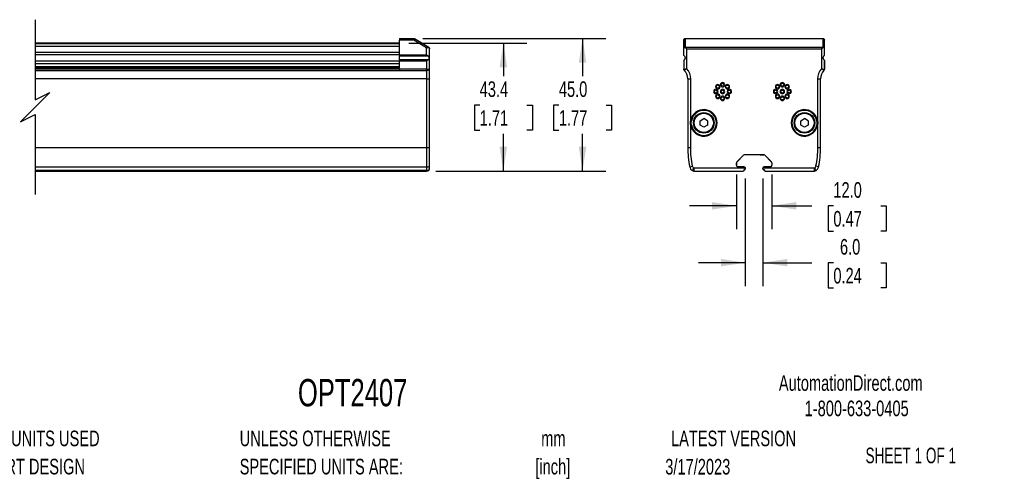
# Model space of a CAD drawing. Header units: millimetres. Extents: x 6 to 1356, y 6 to 1026.
# Tile 4 of 5: x 689 to 1356, y 34 to 345. Entities that reach past the tile are written whole.
import ezdxf

# ---------------------------------------------------------------- set-up
doc = ezdxf.new("R2010")
doc.units = ezdxf.units.MM
doc.header["$LTSCALE"] = 5
doc.layers.add('DIMENSIONS', color=140, linetype='Continuous', lineweight=25)
doc.layers.add('TEXT', color=140, linetype='Continuous', lineweight=25)
doc.styles.add('SLDTEXTSTYLE0', font='TXT', dxfattribs={"width": 0.7})
doc.styles.add('SLDTEXTSTYLE1', font='TXT', dxfattribs={"width": 0.65})
doc.dimstyles.new('SLDDIMSTYLE0', dxfattribs={"dimtxt": 10.790039, "dimasz": 16.51, "dimexe": 0, "dimexo": 0.0625, "dimgap": 2.69751, "dimtad": 0, "dimtih": 1, "dimtoh": 1, "dimlfac": 0.5, "dimrnd": 1e-09, "dimzin": 12, "dimdsep": 46, "dimtxsty": 'SLDTEXTSTYLE0', "dimsah": 1, "dimcen": 0.09, "dimadec": 0, "dimazin": 3, "dimtfac": 1, "dimtofl": 0, "dimtmove": 0, "dimatfit": 3, "dimfxl": 0, "dimfrac": 2, "dimtolj": 1, "dimtzin": 12, "dimarcsym": 0})
doc.dimstyles.new('SLDDIMSTYLE2', dxfattribs={"dimtxt": 10.790039, "dimasz": 16.51, "dimexe": 0, "dimexo": 0.0625, "dimgap": 2.69751, "dimtad": 0, "dimtih": 1, "dimtoh": 1, "dimlfac": 0.5, "dimrnd": 1e-09, "dimzin": 4, "dimdsep": 46, "dimtxsty": 'SLDTEXTSTYLE0', "dimsah": 1, "dimcen": 0.09, "dimadec": 0, "dimazin": 1, "dimtfac": 1, "dimtofl": 0, "dimtmove": 0, "dimatfit": 3, "dimfxl": 0, "dimfrac": 2, "dimtolj": 1, "dimtzin": 12, "dimarcsym": 0})
doc.dimstyles.new('SLDDIMSTYLE3', dxfattribs={"dimtxt": 10.790039, "dimasz": 16.51, "dimexe": 0, "dimexo": 0.0625, "dimgap": 2.69751, "dimtad": 0, "dimtih": 1, "dimtoh": 1, "dimlfac": 0.5, "dimrnd": 1e-09, "dimzin": 4, "dimdsep": 46, "dimtxsty": 'SLDTEXTSTYLE0', "dimsah": 1, "dimcen": 0.09, "dimadec": 0, "dimazin": 1, "dimtfac": 1, "dimtmove": 0, "dimatfit": 0, "dimfxl": 0, "dimfrac": 2, "dimtolj": 1, "dimtzin": 12, "dimarcsym": 0})

# ---------------------------------------------------------------- blocks, each defined once
blk = doc.blocks.new('SW_NOTE_0_1')
at = {"layer": 'TEXT', "color": 0, "char_height": 10.583, "attachment_point": 2, "style": 'SLDTEXTSTYLE0'}
for s, insert in [('mm', (14.22, 13.64)), ('[inch]', (13.8, -5.47))]:
    blk.add_mtext(s, dxfattribs=dict(at, insert=insert))
blk = doc.blocks.new('SW_NOTE_0_2')
at = {"layer": 'TEXT', "color": 0, "char_height": 10.5833, "attachment_point": 1, "style": 'SLDTEXTSTYLE0'}
for s, insert in [('UNLESS OTHERWISE', (0, 13.64)), ('SPECIFIED UNITS ARE:', (0, -5.47))]:
    blk.add_mtext(s, dxfattribs=dict(at, insert=insert))
blk = doc.blocks.new('SW_NOTE_0_6')
at = {"layer": 'TEXT', "color": 0, "char_height": 10.5833, "attachment_point": 1, "style": 'SLDTEXTSTYLE0'}
for s, insert in [('METRIC UNITS USED', (0, 13.64)), ('FOR PART DESIGN', (0, -5.47))]:
    blk.add_mtext(s, dxfattribs=dict(at, insert=insert))
blk = doc.blocks.new('_D_7')
at = {"layer": 'DIMENSIONS'}
for p, q in [((952.78, 329.57), (1032.62, 329.57)), ((1016.74, 329.57), (1016.74, 307.14)), ((1000.71, 287.58), (997.09, 287.58)), ((997.09, 287.58), (997.09, 270.43)), ((1032.77, 287.58), (1036.4, 287.58)), ((1036.4, 287.58), (1036.4, 270.43)), ((997.09, 270.43), (1000.71, 270.43)), ((1016.74, 242.77), (1016.74, 268.02)), ((1036.4, 270.43), (1032.77, 270.43)), ((971.08, 242.77), (1032.62, 242.77))]:
    blk.add_line(p, q, dxfattribs=at)
for points in [[(1016.74, 329.57), (1014.2, 313.06), (1019.28, 313.06)], [(1016.74, 242.77), (1019.28, 259.28), (1014.2, 259.28)]]:
    blk.add_solid(points, dxfattribs=at)
at = {"layer": 'DIMENSIONS', "char_height": 10.583, "attachment_point": 1, "style": 'SLDTEXTSTYLE0'}
for s, insert in [('43.4', (1000.71, 303.64)), ('1.71', (1000.71, 284.07))]:
    blk.add_mtext(s, dxfattribs=dict(at, insert=insert))
blk = doc.blocks.new('_D_8')
at = {"layer": 'DIMENSIONS'}
for p, q in [((962.09, 332.77), (1086.29, 332.77)), ((1070.42, 332.77), (1070.42, 307.14)), ((1054.38, 287.58), (1050.76, 287.58)), ((1050.76, 287.58), (1050.76, 270.43)), ((1086.45, 287.58), (1090.07, 287.58)), ((1090.07, 287.58), (1090.07, 270.43)), ((1050.76, 270.43), (1054.38, 270.43)), ((1070.42, 242.77), (1070.42, 268.02)), ((1090.07, 270.43), (1086.45, 270.43)), ((971.08, 242.77), (1086.29, 242.77))]:
    blk.add_line(p, q, dxfattribs=at)
for points in [[(1070.42, 332.77), (1067.88, 316.26), (1072.96, 316.26)], [(1070.42, 242.77), (1072.96, 259.28), (1067.88, 259.28)]]:
    blk.add_solid(points, dxfattribs=at)
at = {"layer": 'DIMENSIONS', "char_height": 10.583, "attachment_point": 1, "style": 'SLDTEXTSTYLE0'}
for s, insert in [('45.0', (1054.38, 303.64)), ('1.77', (1054.38, 284.07))]:
    blk.add_mtext(s, dxfattribs=dict(at, insert=insert))
blk = doc.blocks.new('_D_9')
at = {"layer": 'DIMENSIONS'}
for p, q in [((1180.71, 237.82), (1180.71, 164.8)), ((1192.71, 237.82), (1192.71, 164.8)), ((1180.71, 180.68), (1148.96, 180.68)), ((1192.71, 180.68), (1225.79, 180.68)), ((1240.41, 180.68), (1236.79, 180.68)), ((1236.79, 180.68), (1236.79, 163.53)), ((1272.47, 180.68), (1276.1, 180.68)), ((1276.1, 180.68), (1276.1, 163.53)), ((1236.79, 163.53), (1240.41, 163.53)), ((1276.1, 163.53), (1272.47, 163.53))]:
    blk.add_line(p, q, dxfattribs=at)
for points in [[(1180.71, 180.68), (1164.2, 183.22), (1164.2, 178.14)], [(1192.71, 180.68), (1209.22, 178.14), (1209.22, 183.22)]]:
    blk.add_solid(points, dxfattribs=at)
at = {"layer": 'DIMENSIONS', "char_height": 10.583, "attachment_point": 1, "style": 'SLDTEXTSTYLE0'}
for s, insert in [('6.0', (1244.9, 196.73)), ('0.24', (1240.41, 177.17))]:
    blk.add_mtext(s, dxfattribs=dict(at, insert=insert))
blk = doc.blocks.new('_D_10')
at = {"layer": 'DIMENSIONS'}
for p, q in [((1174.69, 240.4), (1174.69, 203.36)), ((1198.73, 240.4), (1198.73, 203.36)), ((1174.69, 219.24), (1142.94, 219.24)), ((1198.73, 219.24), (1225.79, 219.24)), ((1240.41, 219.24), (1236.79, 219.24)), ((1236.79, 219.24), (1236.79, 202.09)), ((1272.47, 219.24), (1276.1, 219.24)), ((1276.1, 219.24), (1276.1, 202.09)), ((1236.79, 202.09), (1240.41, 202.09)), ((1276.1, 202.09), (1272.47, 202.09))]:
    blk.add_line(p, q, dxfattribs=at)
for points in [[(1174.69, 219.24), (1158.18, 221.78), (1158.18, 216.7)], [(1198.73, 219.24), (1215.24, 216.7), (1215.24, 221.78)]]:
    blk.add_solid(points, dxfattribs=at)
at = {"layer": 'DIMENSIONS', "char_height": 10.583, "attachment_point": 1, "style": 'SLDTEXTSTYLE0'}
for s, insert in [('12.0', (1240.41, 235.29)), ('0.47', (1240.41, 215.73))]:
    blk.add_mtext(s, dxfattribs=dict(at, insert=insert))

msp = doc.modelspace()

# ---------------------------------------------------------------- linework, layer by layer
for p, q in [((946.43, 329.574), (699.401, 329.574)), ((699.401, 329.374), (946.43, 329.374)), ((946.43, 329.174), (699.401, 329.174)), ((946.43, 327.174), (699.401, 327.174)), ((946.43, 332.774), (946.43, 331.574)), ((946.43, 332.774), (955.743, 332.774)), ((956.076, 331.574), (946.43, 331.574)), ((946.43, 321.614), (946.43, 331.574)), ((964.73, 326.382), (956.076, 331.575)), ((966.244, 326.639), (956.59, 332.432)), ((1139.082, 326.382), (1139.082, 331.575)), ((1139.082, 331.574), (1139.082, 326.382)), ((1140.082, 326.639), (1140.082, 332.432)), ((1140.281, 332.774), (1233.142, 332.774)), ((1140.281, 332.632), (1233.142, 332.632)), ((1233.342, 332.432), (1233.342, 326.639)), ((1234.342, 326.382), (1234.342, 331.575)), ((699.401, 323.479), (946.43, 323.479)), ((699.401, 321.829), (946.43, 321.829)), ((946.43, 321.614), (964.73, 321.614)), ((946.43, 321.614), (946.43, 321.579)), ((946.43, 321.579), (964.78, 321.579)), ((946.43, 321.579), (946.43, 321.531)), ((946.43, 321.531), (964.847, 321.531)), ((946.43, 321.531), (946.43, 321.508)), ((946.43, 321.508), (964.881, 321.508)), ((946.43, 321.508), (946.43, 321.489)), ((964.908, 321.489), (946.43, 321.489)), ((946.43, 321.489), (946.43, 320.934)), ((946.43, 320.934), (965.728, 320.934)), ((946.43, 318.215), (946.43, 320.934)), ((964.73, 321.614), (964.73, 326.382)), ((964.73, 321.614), (964.78, 321.579)), ((964.847, 321.531), (964.78, 321.579)), ((964.881, 321.508), (964.847, 321.531)), ((964.908, 321.489), (964.881, 321.508)), ((965.336, 321.191), (964.908, 321.489)), ((965.728, 320.934), (965.336, 321.191)), ((966.244, 326.639), (966.367, 326.553)), ((966.73, 312.195), (966.73, 325.782)), ((1139.082, 321.614), (1139.082, 326.382)), ((1139.087, 321.508), (1139.085, 321.531)), ((1139.09, 321.489), (1139.087, 321.508)), ((1233.342, 326.639), (1140.082, 326.639)), ((1141.082, 312.195), (1141.082, 325.782)), ((1141.082, 325.782), (1232.342, 325.782)), ((1232.342, 325.782), (1232.342, 312.195)), ((1234.128, 320.997), (1234.098, 320.96)), ((1234.143, 321.016), (1234.128, 320.997)), ((1234.157, 321.035), (1234.143, 321.016)), ((1234.342, 321.614), (1234.342, 326.382)), ((946.43, 317.32), (699.401, 317.32)), ((699.401, 315.67), (946.43, 315.67)), ((699.401, 313.774), (946.43, 313.774)), ((965.728, 318.215), (946.43, 318.215)), ((946.43, 318.215), (946.43, 318.188)), ((946.43, 318.188), (965.686, 318.188)), ((946.43, 318.188), (946.43, 318.152)), ((965.628, 318.152), (946.43, 318.152)), ((946.43, 318.152), (946.43, 318.133)), ((965.599, 318.133), (946.43, 318.133)), ((946.43, 318.133), (946.43, 318.118)), ((946.43, 318.118), (946.43, 317.535)), ((965.576, 318.118), (946.43, 318.118)), ((946.43, 312.774), (946.43, 317.535)), ((946.43, 317.535), (964.73, 317.535)), ((964.73, 317.535), (964.73, 311.8)), ((965.576, 318.118), (965.167, 317.841)), ((965.576, 318.118), (965.599, 318.133)), ((965.599, 318.133), (965.628, 318.152)), ((965.628, 318.152), (965.686, 318.188)), ((965.686, 318.188), (965.728, 318.215)), ((1139.082, 317.535), (1139.082, 311.8)), ((1139.082, 317.535), (1139.082, 312.774)), ((1139.269, 318.118), (1139.28, 318.133)), ((1139.28, 318.133), (1139.295, 318.152)), ((1139.295, 318.152), (1139.325, 318.188)), ((1234.334, 317.659), (1234.336, 317.641)), ((1234.336, 317.641), (1234.338, 317.617)), ((1234.342, 317.535), (1234.342, 311.8)), ((1234.342, 312.774), (1234.342, 317.535)), ((946.43, 313.374), (699.401, 313.374)), ((699.401, 312.774), (946.43, 312.774)), ((946.43, 311.798), (699.401, 311.798)), ((699.401, 311.096), (946.43, 311.096)), ((964.73, 311.8), (946.43, 311.798)), ((946.43, 311.798), (946.43, 311.096)), ((946.43, 311.096), (964.73, 311.095)), ((964.73, 311.095), (964.73, 311.8)), ((964.73, 311.095), (964.73, 305.374)), ((966.73, 305.374), (966.73, 312.195)), ((964.73, 305.374), (699.401, 305.374)), ((964.73, 305.374), (966.73, 305.374)), ((964.73, 305.374), (964.73, 258.774)), ((966.73, 276.812), (966.73, 305.374)), ((1141.712, 305.374), (1143.712, 305.374)), ((1141.712, 305.374), (1141.712, 258.774)), ((1143.712, 276.812), (1143.712, 305.374)), ((1229.712, 305.374), (1229.712, 276.812)), ((1229.712, 305.374), (1231.712, 305.374)), ((1231.712, 258.774), (1231.712, 305.374)), ((966.73, 274.136), (966.73, 276.812)), ((966.73, 275.474), (966.73, 276.462)), ((966.73, 275.474), (966.73, 276.462)), ((966.73, 274.486), (966.73, 275.474)), ((966.73, 258.774), (966.73, 274.136)), ((1143.712, 276.812), (1144.206, 276.738)), ((1144.206, 274.211), (1143.712, 274.136)), ((1143.712, 258.774), (1143.712, 274.136)), ((1150.118, 276.914), (1152.612, 278.354)), ((1150.118, 274.034), (1150.118, 276.914)), ((1152.612, 272.594), (1150.118, 274.034)), ((1155.106, 276.914), (1152.612, 278.354)), ((1155.106, 274.034), (1152.612, 272.594)), ((1155.106, 276.914), (1155.106, 274.034)), ((1218.318, 276.914), (1220.812, 278.354)), ((1218.318, 274.034), (1218.318, 276.914)), ((1220.812, 272.594), (1218.318, 274.034)), ((1223.306, 276.914), (1220.812, 278.354)), ((1223.306, 274.034), (1220.812, 272.594)), ((1223.306, 276.914), (1223.306, 274.034)), ((1229.217, 276.738), (1229.712, 276.812)), ((1229.712, 274.136), (1229.217, 274.211)), ((1229.712, 274.136), (1229.712, 258.774)), ((699.401, 258.774), (964.73, 258.774)), ((964.73, 258.774), (964.73, 245.637)), ((964.73, 258.774), (966.73, 258.774)), ((966.73, 246.041), (966.73, 258.774)), ((1141.712, 258.774), (1143.712, 258.774)), ((1193.185, 253.796), (1180.238, 253.796)), ((1182.512, 253.774), (1180.247, 253.774)), ((1182.533, 253.796), (1182.512, 253.774)), ((1190.89, 253.796), (1190.912, 253.774)), ((1190.912, 253.774), (1193.176, 253.774)), ((1229.712, 258.774), (1231.712, 258.774)), ((1174.69, 246.752), (1174.69, 248.248)), ((1174.712, 248.239), (1174.712, 246.774)), ((1179.531, 253.503), (1174.983, 248.955)), ((1175.005, 248.946), (1179.54, 253.481)), ((1193.883, 253.481), (1198.419, 248.946)), ((1198.441, 248.955), (1193.892, 253.503)), ((1198.712, 248.239), (1198.712, 246.774)), ((1198.733, 248.248), (1198.733, 246.752)), ((699.401, 245.637), (964.73, 245.637)), ((964.73, 243.103), (699.401, 243.103)), ((699.401, 242.774), (964.73, 242.774)), ((964.73, 245.637), (964.73, 243.103)), ((964.73, 243.103), (964.73, 242.774)), ((966.73, 244.774), (966.73, 246.041)), ((1143.053, 245.637), (1145.012, 246.041)), ((1180.692, 244.774), (1145.872, 244.774)), ((1145.872, 244.774), (1145.872, 242.774)), ((1145.872, 242.774), (1179.312, 242.774)), ((1175.69, 245.752), (1179.69, 245.752)), ((1179.712, 245.774), (1175.712, 245.774)), ((1179.712, 243.374), (1179.712, 243.174)), ((1180.055, 243.77), (1180.112, 243.774)), ((1180.312, 243.774), (1180.112, 243.774)), ((1180.712, 244.774), (1180.712, 244.174)), ((1192.712, 244.774), (1192.712, 244.174)), ((1227.552, 244.774), (1192.731, 244.774)), ((1193.112, 243.774), (1193.312, 243.774)), ((1197.712, 245.774), (1193.712, 245.774)), ((1193.712, 243.374), (1193.712, 243.174)), ((1193.733, 245.752), (1197.734, 245.752)), ((1194.112, 242.774), (1227.552, 242.774)), ((1227.552, 242.774), (1227.552, 244.774)), ((1230.37, 245.637), (1228.411, 246.041))]:
    msp.add_line(p, q)
at = {"flags": 128}
msp.add_lwpolyline([(956.59, 332.432), (956.551, 332.367), (956.44, 332.181), (956.273, 331.903), (956.076, 331.575)], dxfattribs=at)
for centre, radius in [((1162.079, 299.987), 1.024), ((1165.332, 301.334), 1.024), ((1168.584, 299.987), 1.024), ((1202.579, 299.987), 1.024), ((1205.832, 301.334), 1.024), ((1209.084, 299.987), 1.024), ((1160.732, 296.734), 1.024), ((1162.079, 293.482), 1.024), ((1165.332, 296.734), 1.024), ((1168.584, 293.482), 1.024), ((1169.932, 296.734), 1.024), ((1201.232, 296.734), 1.024), ((1202.579, 293.482), 1.024), ((1205.832, 296.734), 1.024), ((1209.084, 293.482), 1.024), ((1210.432, 296.734), 1.024), ((1165.332, 292.134), 1.024), ((1205.832, 292.134), 1.024), ((1152.612, 275.474), 7), ((1220.812, 275.474), 7)]:
    msp.add_circle(centre, radius)
for centre, radius, start, end in [((1133.553, 305.374), 8.159, 360, 44.519596), ((1239.871, 305.374), 8.159, 135.480404, 180), ((1152.612, 275.474), 8.5, 188.549079, 171.450921), ((1220.812, 275.474), 8.5, 8.549079, 351.450921), ((1206.712, 258.774), 65, 180, 191.660685), ((1180.238, 252.796), 1, 89.999938, 135.000062), ((1180.247, 252.774), 1, 90, 135), ((1193.176, 252.774), 1, 45, 90), ((1193.185, 252.796), 1, 44.999938, 90.000062), ((1166.712, 258.774), 65, 348.339315, 0), ((1175.69, 248.248), 1, 134.999938, 180), ((1175.712, 248.239), 1, 135, 180), ((1197.712, 248.239), 1, 0, 45), ((1197.734, 248.248), 1, 359.999938, 45.000062), ((965.209, 248.414), 2.818, 260.200838, 302.652327), ((964.73, 244.774), 2, 269.998242, 0.002505), ((1146.971, 246.445), 4, 191.660685, 236.666094), ((1145.872, 244.774), 2, 236.666094, 270), ((1193.712, 244.774), 1, 90, 180), ((1193.733, 244.753), 1, 89.999271, 146.452344), ((1197.712, 246.774), 1, 270, 0), ((1197.734, 246.752), 1, 269.999253, 0.000747), ((1227.552, 244.774), 2, 270, 303.333906), ((1226.453, 246.445), 4, 303.333906, 348.339315)]:
    msp.add_arc(centre, radius, start, end)
for points, knots in [([(956.076, 331.575), (956.049, 331.671), (956.001, 331.847), (955.923, 332.13), (955.855, 332.367), (955.802, 332.563), (955.769, 332.68), (955.751, 332.745), (955.743, 332.774)], [0, 0, 0, 0, 0.2407265, 0.4394143, 0.7069701, 0.8357316, 0.9277477, 1, 1, 1, 1]), ([(955.743, 332.774), (955.833, 332.768), (956.015, 332.755), (956.176, 332.673), (956.257, 332.632)], [0, 0, 0, 0, 0.4999999, 1, 1, 1, 1]), ([(956.59, 332.432), (956.548, 332.457), (956.469, 332.505), (956.377, 332.56), (956.316, 332.596), (956.286, 332.614), (956.268, 332.626), (956.259, 332.63), (956.257, 332.632)], [0, 0, 0, 0, 0.3824632, 0.706984, 0.8338981, 0.9250185, 0.9803403, 1, 1, 1, 1]), ([(1139.082, 331.575), (1139.083, 331.625), (1139.087, 331.722), (1139.114, 331.861), (1139.152, 331.987), (1139.201, 332.1), (1139.255, 332.199), (1139.313, 332.285), (1139.372, 332.359), (1139.486, 332.481), (1139.68, 332.628), (1139.974, 332.752), (1140.18, 332.767), (1140.281, 332.774)], [0, 0, 0, 0, 0.08146709, 0.15774315, 0.22882978, 0.29472928, 0.3554449, 0.41098109, 0.46134404, 0.50654239, 0.67819125, 0.84244897, 1, 1, 1, 1]), ([(1140.082, 332.432), (1139.82, 332.432), (1139.56, 332.34), (1139.189, 332.022), (1139.082, 331.799), (1139.082, 331.575)], [0, 0, 0, 0, 0.5, 0.5, 1, 1, 1, 1]), ([(1140.082, 332.432), (1140.082, 332.484), (1140.103, 332.536), (1140.177, 332.61), (1140.229, 332.632), (1140.281, 332.632)], [0, 0, 0, 0, 0.5, 0.5, 1, 1, 1, 1]), ([(1233.142, 332.774), (1233.192, 332.772), (1233.293, 332.769), (1233.443, 332.739), (1233.592, 332.691), (1233.735, 332.622), (1233.87, 332.533), (1234.014, 332.407), (1234.167, 332.218), (1234.309, 331.933), (1234.33, 331.701), (1234.342, 331.574)], [0, 0, 0, 0, 0.0781529, 0.1579015, 0.23934, 0.3225569, 0.4076352, 0.4946523, 0.6264551, 0.7949136, 1, 1, 1, 1]), ([(1233.142, 332.632), (1233.194, 332.632), (1233.246, 332.61), (1233.32, 332.536), (1233.342, 332.484), (1233.342, 332.432)], [0, 0, 0, 0, 0.5, 0.5, 1, 1, 1, 1]), ([(1234.342, 331.575), (1234.342, 331.799), (1234.234, 332.022), (1233.864, 332.34), (1233.603, 332.432), (1233.342, 332.432)], [0, 0, 0, 0, 0.5, 0.5, 1, 1, 1, 1]), ([(964.73, 326.382), (964.911, 326.423), (965.215, 326.493), (965.658, 326.569), (966.027, 326.62), (966.265, 326.573), (966.367, 326.553)], [0, 0, 0, 0, 0.33462953, 0.56353573, 0.81447682, 1, 1, 1, 1]), ([(965.728, 320.934), (965.827, 320.859), (966.027, 320.707), (966.21, 320.364), (966.311, 319.983), (966.34, 319.575), (966.309, 319.166), (966.21, 318.784), (966.026, 318.441), (965.827, 318.29), (965.728, 318.215)], [0, 0, 0, 0, 0.1197709, 0.2396458, 0.366297, 0.5000086, 0.63308, 0.7609856, 0.8805114, 1, 1, 1, 1]), ([(966.367, 326.553), (966.474, 326.44), (966.68, 326.223), (966.714, 325.925), (966.73, 325.782)], [0, 0, 0, 0, 0.5180285, 1, 1, 1, 1]), ([(1139.082, 326.382), (1139.084, 326.397), (1139.087, 326.426), (1139.115, 326.466), (1139.153, 326.5), (1139.2, 326.527), (1139.25, 326.549), (1139.335, 326.576), (1139.475, 326.6), (1139.69, 326.601), (1139.853, 326.569), (1139.932, 326.553)], [0, 0, 0, 0, 0.1055092, 0.2021929, 0.2900523, 0.3690898, 0.4393095, 0.5007174, 0.6775384, 0.843849, 1, 1, 1, 1]), ([(1139.085, 321.531), (1139.085, 321.541), (1139.083, 321.56), (1139.083, 321.573), (1139.082, 321.579)], [0, 0, 0, 0, 0.5218693, 1, 1, 1, 1]), ([(1139.176, 321.192), (1139.156, 321.239), (1139.115, 321.336), (1139.098, 321.437), (1139.09, 321.489)], [0, 0, 0, 0, 0.4812699, 1, 1, 1, 1]), ([(1139.348, 320.934), (1139.316, 320.972), (1139.246, 321.053), (1139.2, 321.144), (1139.176, 321.192)], [0, 0, 0, 0, 0.4749616, 1, 1, 1, 1]), ([(1139.348, 320.934), (1139.374, 320.906), (1139.425, 320.849), (1139.504, 320.747), (1139.581, 320.633), (1139.654, 320.506), (1139.752, 320.3), (1139.854, 319.991), (1139.889, 319.644), (1139.874, 319.366), (1139.842, 319.161), (1139.79, 318.963), (1139.712, 318.757), (1139.607, 318.552), (1139.476, 318.359), (1139.391, 318.263), (1139.348, 318.215)], [0, 0, 0, 0, 0.05153111, 0.10176466, 0.15128881, 0.20071723, 0.2506672, 0.37441354, 0.49989396, 0.56222146, 0.62507899, 0.68818969, 0.75024008, 0.83284943, 0.91516931, 1, 1, 1, 1]), ([(1139.932, 326.553), (1139.972, 326.53), (1140.055, 326.481), (1140.189, 326.396), (1140.336, 326.3), (1140.519, 326.176), (1140.769, 326.004), (1140.966, 325.864), (1141.082, 325.782)], [0, 0, 0, 0, 0.11050266, 0.23050626, 0.36008854, 0.49931116, 0.7065266, 1, 1, 1, 1]), ([(1232.342, 325.782), (1232.404, 325.826), (1232.519, 325.908), (1232.68, 326.021), (1232.814, 326.114), (1232.999, 326.24), (1233.226, 326.394), (1233.407, 326.503), (1233.491, 326.553)], [0, 0, 0, 0, 0.1576244, 0.2936686, 0.4081329, 0.5010202, 0.7696282, 1, 1, 1, 1]), ([(1234.342, 326.382), (1234.34, 326.397), (1234.337, 326.423), (1234.314, 326.457), (1234.278, 326.494), (1234.219, 326.531), (1234.106, 326.574), (1233.945, 326.6), (1233.729, 326.6), (1233.568, 326.568), (1233.491, 326.553)], [0, 0, 0, 0, 0.10429388, 0.18764086, 0.25003667, 0.3827121, 0.5006615, 0.68307501, 0.84888505, 1, 1, 1, 1]), ([(1233.542, 319.574), (1233.543, 319.631), (1233.546, 319.744), (1233.567, 319.91), (1233.601, 320.069), (1233.647, 320.223), (1233.717, 320.402), (1233.816, 320.596), (1233.948, 320.79), (1234.032, 320.886), (1234.075, 320.934)], [0, 0, 0, 0, 0.1027657, 0.2030816, 0.302071, 0.4009025, 0.5007501, 0.6658811, 0.8304321, 1, 1, 1, 1]), ([(1234.157, 321.035), (1234.184, 321.077), (1234.242, 321.165), (1234.276, 321.259), (1234.294, 321.31)], [0, 0, 0, 0, 0.4697833, 1, 1, 1, 1]), ([(1234.294, 321.31), (1234.295, 321.312), (1234.308, 321.353), (1234.334, 321.454), (1234.339, 321.554), (1234.342, 321.614)], [0, 0, 0, 0, 0.0213487, 0.4129587, 1, 1, 1, 1]), ([(965.167, 317.841), (965.164, 317.839), (965.018, 317.738), (964.872, 317.635), (964.73, 317.535)], [0, 0, 0, 0, 0.02149, 1, 1, 1, 1]), ([(1139.13, 317.841), (1139.129, 317.839), (1139.116, 317.798), (1139.09, 317.696), (1139.085, 317.596), (1139.082, 317.535)], [0, 0, 0, 0, 0.0217705, 0.4066303, 1, 1, 1, 1]), ([(1139.269, 318.118), (1139.242, 318.076), (1139.184, 317.987), (1139.149, 317.892), (1139.13, 317.841)], [0, 0, 0, 0, 0.4692644, 1, 1, 1, 1]), ([(1234.075, 318.215), (1234.049, 318.243), (1233.999, 318.299), (1233.919, 318.402), (1233.842, 318.516), (1233.77, 318.642), (1233.672, 318.848), (1233.566, 319.157), (1233.55, 319.434), (1233.542, 319.574)], [0, 0, 0, 0, 0.10309, 0.2035835, 0.302657, 0.4015385, 0.501463, 0.7484152, 1, 1, 1, 1]), ([(1234.075, 318.215), (1234.108, 318.176), (1234.177, 318.095), (1234.223, 318.004), (1234.248, 317.957)], [0, 0, 0, 0, 0.4749561, 1, 1, 1, 1]), ([(1234.248, 317.957), (1234.268, 317.91), (1234.308, 317.813), (1234.325, 317.712), (1234.334, 317.659)], [0, 0, 0, 0, 0.481267, 1, 1, 1, 1]), ([(1234.338, 317.617), (1234.339, 317.607), (1234.34, 317.588), (1234.341, 317.576), (1234.341, 317.57)], [0, 0, 0, 0, 0.5218795, 1, 1, 1, 1]), ([(964.73, 311.8), (964.983, 311.807), (965.353, 311.817), (965.829, 311.864), (966.189, 311.931), (966.535, 311.973), (966.683, 312.141), (966.73, 312.195)], [0, 0, 0, 0, 0.3639968, 0.5332207, 0.6845218, 0.8992592, 1, 1, 1, 1]), ([(964.73, 311.095), (964.983, 311.109), (965.359, 311.13), (965.832, 311.273), (966.214, 311.449), (966.609, 311.72), (966.693, 312.05), (966.73, 312.195)], [0, 0, 0, 0, 0.3066782, 0.455999, 0.5969206, 0.8234481, 1, 1, 1, 1]), ([(1139.082, 311.8), (1139.083, 311.801), (1139.087, 311.802), (1139.116, 311.809), (1139.163, 311.819), (1139.228, 311.832), (1139.312, 311.849), (1139.415, 311.869), (1139.535, 311.893), (1139.709, 311.928), (1139.963, 311.978), (1140.283, 312.041), (1140.661, 312.115), (1140.921, 312.164), (1141.082, 312.195)], [0, 0, 0, 0, 0.0606326, 0.1217722, 0.1834369, 0.2456448, 0.3084133, 0.3717593, 0.4356993, 0.5002493, 0.6176177, 0.7498166, 0.8459784, 1, 1, 1, 1]), ([(1139.37, 311.095), (1139.37, 311.096), (1139.369, 311.096), (1139.369, 311.096), (1139.186, 311.282), (1139.082, 311.537), (1139.082, 311.798), (1139.082, 311.798), (1139.082, 311.799), (1139.082, 311.8)], [-0.0023294, -0.0023294, -0.0023294, -0.0023294, 0, 0, 0, 0.9998742, 0.9998742, 0.9998742, 1.00249, 1.00249, 1.00249, 1.00249]), ([(1139.37, 311.095), (1139.37, 311.095), (1139.418, 311.127), (1139.596, 311.247), (1139.728, 311.335), (1140.205, 311.648), (1140.641, 311.926), (1141.082, 312.195)], [0, 0, 0, 0, 0.25, 0.25, 0.5, 0.5, 1, 1, 1, 1]), ([(1232.342, 312.195), (1232.413, 312.181), (1232.546, 312.156), (1232.729, 312.121), (1232.881, 312.091), (1233.002, 312.068), (1233.2, 312.029), (1233.46, 311.978), (1233.766, 311.917), (1234.016, 311.868), (1234.203, 311.831), (1234.32, 311.807), (1234.334, 311.802), (1234.342, 311.8)], [0, 0, 0, 0, 0.068703, 0.1281199, 0.1782478, 0.2190844, 0.2506277, 0.3828283, 0.5002544, 0.6286001, 0.7545825, 0.8783354, 1, 1, 1, 1]), ([(1232.342, 312.195), (1232.782, 311.926), (1233.219, 311.648), (1233.696, 311.335), (1233.827, 311.247), (1234.005, 311.127), (1234.053, 311.095), (1234.053, 311.095)], [0, 0, 0, 0, 0.5, 0.5, 0.75, 0.75, 1, 1, 1, 1]), ([(1234.053, 311.095), (1234.142, 311.186), (1234.217, 311.297), (1234.316, 311.541), (1234.341, 311.673), (1234.342, 311.8)], [0, 0, 0, 0, 0.5, 0.5, 1, 1, 1, 1]), ([(1163.579, 299.987), (1163.579, 300.815), (1162.907, 301.487), (1161.251, 301.487), (1160.579, 300.815), (1160.579, 299.987)], [0, 0, 0, 0, 0.5, 0.5, 1, 1, 1, 1]), ([(1166.832, 301.334), (1166.832, 302.162), (1166.16, 302.834), (1164.504, 302.834), (1163.832, 302.162), (1163.832, 301.334)], [0, 0, 0, 0, 0.5, 0.5, 1, 1, 1, 1]), ([(1163.832, 301.334), (1163.832, 300.506), (1164.504, 299.834), (1166.16, 299.834), (1166.832, 300.506), (1166.832, 301.334)], [0, 0, 0, 0, 0.5, 0.5, 1, 1, 1, 1]), ([(1170.084, 299.987), (1170.084, 300.815), (1169.412, 301.487), (1167.757, 301.487), (1167.084, 300.815), (1167.084, 299.987)], [0, 0, 0, 0, 0.5, 0.5, 1, 1, 1, 1]), ([(1204.079, 299.987), (1204.079, 300.815), (1203.407, 301.487), (1201.751, 301.487), (1201.079, 300.815), (1201.079, 299.987)], [0, 0, 0, 0, 0.5, 0.5, 1, 1, 1, 1]), ([(1207.332, 301.334), (1207.332, 302.162), (1206.66, 302.834), (1205.004, 302.834), (1204.332, 302.162), (1204.332, 301.334)], [0, 0, 0, 0, 0.5, 0.5, 1, 1, 1, 1]), ([(1204.332, 301.334), (1204.332, 300.506), (1205.004, 299.834), (1206.66, 299.834), (1207.332, 300.506), (1207.332, 301.334)], [0, 0, 0, 0, 0.5, 0.5, 1, 1, 1, 1]), ([(1210.584, 299.987), (1210.584, 300.815), (1209.912, 301.487), (1208.257, 301.487), (1207.584, 300.815), (1207.584, 299.987)], [0, 0, 0, 0, 0.5, 0.5, 1, 1, 1, 1]), ([(1162.232, 296.734), (1162.232, 297.562), (1161.56, 298.234), (1159.904, 298.234), (1159.232, 297.562), (1159.232, 296.734)], [0, 0, 0, 0, 0.5, 0.5, 1, 1, 1, 1]), ([(1159.232, 296.734), (1159.232, 295.906), (1159.904, 295.234), (1161.56, 295.234), (1162.232, 295.906), (1162.232, 296.734)], [0, 0, 0, 0, 0.5, 0.5, 1, 1, 1, 1]), ([(1160.579, 299.987), (1160.579, 299.159), (1161.251, 298.487), (1162.907, 298.487), (1163.579, 299.159), (1163.579, 299.987)], [0, 0, 0, 0, 0.5, 0.5, 1, 1, 1, 1]), ([(1163.579, 293.482), (1163.579, 294.309), (1162.907, 294.982), (1161.251, 294.982), (1160.579, 294.309), (1160.579, 293.482)], [0, 0, 0, 0, 0.5, 0.5, 1, 1, 1, 1]), ([(1166.832, 296.734), (1166.832, 297.562), (1166.16, 298.234), (1164.504, 298.234), (1163.832, 297.562), (1163.832, 296.734)], [0, 0, 0, 0, 0.5, 0.5, 1, 1, 1, 1]), ([(1163.832, 296.734), (1163.832, 295.906), (1164.504, 295.234), (1166.16, 295.234), (1166.832, 295.906), (1166.832, 296.734)], [0, 0, 0, 0, 0.5, 0.5, 1, 1, 1, 1]), ([(1166.832, 292.134), (1166.832, 292.962), (1166.16, 293.634), (1164.504, 293.634), (1163.832, 292.962), (1163.832, 292.134)], [0, 0, 0, 0, 0.5, 0.5, 1, 1, 1, 1]), ([(1167.084, 299.987), (1167.084, 299.159), (1167.757, 298.487), (1169.412, 298.487), (1170.084, 299.159), (1170.084, 299.987)], [0, 0, 0, 0, 0.5, 0.5, 1, 1, 1, 1]), ([(1170.084, 293.482), (1170.084, 294.309), (1169.412, 294.982), (1167.757, 294.982), (1167.084, 294.309), (1167.084, 293.482)], [0, 0, 0, 0, 0.5, 0.5, 1, 1, 1, 1]), ([(1171.432, 296.734), (1171.432, 297.562), (1170.76, 298.234), (1169.104, 298.234), (1168.432, 297.562), (1168.432, 296.734)], [0, 0, 0, 0, 0.5, 0.5, 1, 1, 1, 1]), ([(1168.432, 296.734), (1168.432, 295.906), (1169.104, 295.234), (1170.76, 295.234), (1171.432, 295.906), (1171.432, 296.734)], [0, 0, 0, 0, 0.5, 0.5, 1, 1, 1, 1]), ([(1202.732, 296.734), (1202.732, 297.562), (1202.06, 298.234), (1200.404, 298.234), (1199.732, 297.562), (1199.732, 296.734)], [0, 0, 0, 0, 0.5, 0.5, 1, 1, 1, 1]), ([(1199.732, 296.734), (1199.732, 295.906), (1200.404, 295.234), (1202.06, 295.234), (1202.732, 295.906), (1202.732, 296.734)], [0, 0, 0, 0, 0.5, 0.5, 1, 1, 1, 1]), ([(1201.079, 299.987), (1201.079, 299.159), (1201.751, 298.487), (1203.407, 298.487), (1204.079, 299.159), (1204.079, 299.987)], [0, 0, 0, 0, 0.5, 0.5, 1, 1, 1, 1]), ([(1204.079, 293.482), (1204.079, 294.309), (1203.407, 294.982), (1201.751, 294.982), (1201.079, 294.309), (1201.079, 293.482)], [0, 0, 0, 0, 0.5, 0.5, 1, 1, 1, 1]), ([(1207.332, 296.734), (1207.332, 297.562), (1206.66, 298.234), (1205.004, 298.234), (1204.332, 297.562), (1204.332, 296.734)], [0, 0, 0, 0, 0.5, 0.5, 1, 1, 1, 1]), ([(1204.332, 296.734), (1204.332, 295.906), (1205.004, 295.234), (1206.66, 295.234), (1207.332, 295.906), (1207.332, 296.734)], [0, 0, 0, 0, 0.5, 0.5, 1, 1, 1, 1]), ([(1207.332, 292.134), (1207.332, 292.962), (1206.66, 293.634), (1205.004, 293.634), (1204.332, 292.962), (1204.332, 292.134)], [0, 0, 0, 0, 0.5, 0.5, 1, 1, 1, 1]), ([(1207.584, 299.987), (1207.584, 299.159), (1208.257, 298.487), (1209.912, 298.487), (1210.584, 299.159), (1210.584, 299.987)], [0, 0, 0, 0, 0.5, 0.5, 1, 1, 1, 1]), ([(1210.584, 293.482), (1210.584, 294.309), (1209.912, 294.982), (1208.257, 294.982), (1207.584, 294.309), (1207.584, 293.482)], [0, 0, 0, 0, 0.5, 0.5, 1, 1, 1, 1]), ([(1211.932, 296.734), (1211.932, 297.562), (1211.26, 298.234), (1209.604, 298.234), (1208.932, 297.562), (1208.932, 296.734)], [0, 0, 0, 0, 0.5, 0.5, 1, 1, 1, 1]), ([(1208.932, 296.734), (1208.932, 295.906), (1209.604, 295.234), (1211.26, 295.234), (1211.932, 295.906), (1211.932, 296.734)], [0, 0, 0, 0, 0.5, 0.5, 1, 1, 1, 1]), ([(1160.579, 293.482), (1160.579, 292.654), (1161.251, 291.982), (1162.907, 291.982), (1163.579, 292.654), (1163.579, 293.482)], [0, 0, 0, 0, 0.5, 0.5, 1, 1, 1, 1]), ([(1163.832, 292.134), (1163.832, 291.306), (1164.504, 290.634), (1166.16, 290.634), (1166.832, 291.306), (1166.832, 292.134)], [0, 0, 0, 0, 0.5, 0.5, 1, 1, 1, 1]), ([(1167.084, 293.482), (1167.084, 292.654), (1167.757, 291.982), (1169.412, 291.982), (1170.084, 292.654), (1170.084, 293.482)], [0, 0, 0, 0, 0.5, 0.5, 1, 1, 1, 1]), ([(1201.079, 293.482), (1201.079, 292.654), (1201.751, 291.982), (1203.407, 291.982), (1204.079, 292.654), (1204.079, 293.482)], [0, 0, 0, 0, 0.5, 0.5, 1, 1, 1, 1]), ([(1204.332, 292.134), (1204.332, 291.306), (1205.004, 290.634), (1206.66, 290.634), (1207.332, 291.306), (1207.332, 292.134)], [0, 0, 0, 0, 0.5, 0.5, 1, 1, 1, 1]), ([(1207.584, 293.482), (1207.584, 292.654), (1208.257, 291.982), (1209.912, 291.982), (1210.584, 292.654), (1210.584, 293.482)], [0, 0, 0, 0, 0.5, 0.5, 1, 1, 1, 1]), ([(1143.712, 274.136), (1144.049, 271.891), (1145.223, 269.856), (1148.773, 267.023), (1151.018, 266.33), (1155.547, 266.669), (1157.664, 267.688), (1160.753, 271.017), (1161.612, 273.204), (1161.612, 277.745), (1160.753, 279.932), (1157.664, 283.261), (1155.547, 284.28), (1151.018, 284.619), (1148.773, 283.925), (1145.223, 281.093), (1144.049, 279.058), (1143.712, 276.812)], [0, 0, 0, 0, 0.125, 0.125, 0.25, 0.25, 0.375, 0.375, 0.5, 0.5, 0.625, 0.625, 0.75, 0.75, 0.875, 0.875, 1, 1, 1, 1]), ([(1146.112, 275.474), (1146.112, 279.062), (1149.024, 281.974), (1156.199, 281.974), (1159.112, 279.062), (1159.112, 275.474)], [0, 0, 0, 0, 0.5, 0.5, 1, 1, 1, 1]), ([(1229.712, 276.812), (1229.374, 279.058), (1228.2, 281.093), (1224.65, 283.925), (1222.405, 284.619), (1217.876, 284.28), (1215.759, 283.261), (1212.67, 279.932), (1211.812, 277.745), (1211.812, 275.474)], [0, 0, 0, 0, 0.25, 0.25, 0.5, 0.5, 0.75, 0.75, 1, 1, 1, 1]), ([(1214.312, 275.474), (1214.312, 279.062), (1217.224, 281.974), (1224.399, 281.974), (1227.312, 279.062), (1227.312, 275.474)], [0, 0, 0, 0, 0.5, 0.5, 1, 1, 1, 1]), ([(1143.712, 274.136), (1143.688, 274.264), (1143.642, 274.517), (1143.599, 274.9), (1143.577, 275.283), (1143.577, 275.666), (1143.599, 276.049), (1143.642, 276.432), (1143.688, 276.685), (1143.712, 276.812)], [0, 0, 0, 0, 0.14401074, 0.28687015, 0.42903423, 0.57096577, 0.71312985, 0.85598926, 1, 1, 1, 1]), ([(1159.112, 275.474), (1159.112, 271.887), (1156.199, 268.974), (1149.024, 268.974), (1146.112, 271.887), (1146.112, 275.474)], [0, 0, 0, 0, 0.5, 0.5, 1, 1, 1, 1]), ([(1211.812, 275.474), (1211.812, 273.204), (1212.67, 271.017), (1215.759, 267.688), (1217.876, 266.669), (1222.405, 266.33), (1224.65, 267.023), (1228.2, 269.856), (1229.374, 271.891), (1229.712, 274.136)], [0, 0, 0, 0, 0.25, 0.25, 0.5, 0.5, 0.75, 0.75, 1, 1, 1, 1]), ([(1227.312, 275.474), (1227.312, 271.887), (1224.399, 268.974), (1217.224, 268.974), (1214.312, 271.887), (1214.312, 275.474)], [0, 0, 0, 0, 0.5, 0.5, 1, 1, 1, 1]), ([(1229.712, 276.812), (1229.735, 276.685), (1229.782, 276.432), (1229.824, 276.049), (1229.847, 275.666), (1229.847, 275.283), (1229.824, 274.9), (1229.782, 274.517), (1229.735, 274.264), (1229.712, 274.136)], [0, 0, 0, 0, 0.1440107, 0.2868702, 0.4290342, 0.5709658, 0.7131298, 0.8559893, 1, 1, 1, 1]), ([(964.73, 243.103), (964.99, 243.128), (965.5, 243.175), (966.156, 243.548), (966.633, 244.099), (966.698, 244.553), (966.73, 244.774)], [0, 0, 0, 0, 0.2703011, 0.5291863, 0.7710029, 1, 1, 1, 1]), ([(966.462, 243.774), (966.46, 243.771), (966.452, 243.758), (966.436, 243.73), (966.409, 243.687), (966.358, 243.611), (966.277, 243.502), (966.2, 243.42), (966.158, 243.374)], [0, 0, 0, 0, 0.0231347, 0.0903625, 0.1931908, 0.3271913, 0.6312203, 1, 1, 1, 1]), ([(1174.69, 246.752), (1174.693, 246.687), (1174.699, 246.556), (1174.771, 246.301), (1174.968, 246.031), (1175.239, 245.834), (1175.493, 245.761), (1175.624, 245.755), (1175.69, 245.752)], [0, 0, 0, 0, 0.1253074, 0.2504746, 0.4996831, 0.7496843, 0.8748554, 1, 1, 1, 1]), ([(1179.712, 243.174), (1179.71, 243.147), (1179.706, 243.088), (1179.679, 243.008), (1179.635, 242.933), (1179.566, 242.86), (1179.459, 242.791), (1179.366, 242.781), (1179.312, 242.774)], [0, 0, 0, 0, 0.1045337, 0.2225489, 0.354333, 0.5000915, 0.7053418, 1, 1, 1, 1]), ([(1179.69, 245.752), (1179.731, 245.751), (1179.813, 245.748), (1179.934, 245.725), (1180.051, 245.688), (1180.2, 245.619), (1180.373, 245.502), (1180.473, 245.371), (1180.523, 245.305)], [0, 0, 0, 0, 0.1255073, 0.2494674, 0.3738043, 0.5004251, 0.7494732, 1, 1, 1, 1]), ([(1179.712, 243.374), (1179.712, 243.394), (1179.714, 243.433), (1179.724, 243.473), (1179.73, 243.493)], [0, 0, 0, 0, 0.5108481, 1, 1, 1, 1]), ([(1180.055, 243.77), (1180.03, 243.766), (1179.98, 243.757), (1179.911, 243.724), (1179.849, 243.679), (1179.796, 243.624), (1179.752, 243.562), (1179.737, 243.516), (1179.73, 243.493)], [0, 0, 0, 0, 0.1527282, 0.3087631, 0.4692981, 0.6379865, 0.8150051, 1, 1, 1, 1]), ([(1180.312, 243.774), (1180.336, 243.776), (1180.385, 243.778), (1180.455, 243.798), (1180.52, 243.829), (1180.595, 243.886), (1180.673, 243.978), (1180.696, 244.068), (1180.707, 244.113)], [0, 0, 0, 0, 0.1243247, 0.2458988, 0.3698158, 0.5008962, 0.7497678, 1, 1, 1, 1]), ([(1180.523, 245.305), (1180.548, 245.265), (1180.597, 245.185), (1180.648, 245.053), (1180.682, 244.916), (1180.689, 244.822), (1180.692, 244.774)], [0, 0, 0, 0, 0.2511377, 0.4982693, 0.7462789, 1, 1, 1, 1]), ([(1180.694, 244.71), (1180.697, 244.676), (1180.702, 244.61), (1180.706, 244.544), (1180.709, 244.51)], [0, 0, 0, 0, 0.5000051, 1, 1, 1, 1]), ([(1192.712, 244.174), (1192.712, 244.245), (1192.713, 244.356), (1192.714, 244.47), (1192.715, 244.51)], [0, 0, 0, 0, 0.6403763, 1, 1, 1, 1]), ([(1192.716, 244.113), (1192.723, 244.083), (1192.736, 244.022), (1192.782, 243.941), (1192.855, 243.861), (1192.964, 243.789), (1193.063, 243.779), (1193.112, 243.774)], [0, 0, 0, 0, 0.1689752, 0.3333275, 0.5011419, 0.7551467, 1, 1, 1, 1]), ([(1192.731, 244.774), (1192.734, 244.822), (1192.741, 244.916), (1192.776, 245.053), (1192.827, 245.185), (1192.875, 245.265), (1192.9, 245.305)], [0, 0, 0, 0, 0.253838, 0.5018913, 0.7489852, 1, 1, 1, 1]), ([(1193.312, 243.774), (1193.331, 243.773), (1193.371, 243.772), (1193.429, 243.758), (1193.492, 243.733), (1193.558, 243.693), (1193.635, 243.62), (1193.7, 243.508), (1193.708, 243.42), (1193.712, 243.374)], [0, 0, 0, 0, 0.0829078, 0.1654176, 0.2499113, 0.3747033, 0.5008025, 0.7379427, 1, 1, 1, 1]), ([(1194.112, 242.774), (1194.082, 242.776), (1194.028, 242.78), (1193.954, 242.804), (1193.897, 242.835), (1193.834, 242.882), (1193.772, 242.953), (1193.722, 243.057), (1193.715, 243.137), (1193.712, 243.174)], [0, 0, 0, 0, 0.158765, 0.2950555, 0.4088742, 0.5002298, 0.6913329, 0.8577301, 1, 1, 1, 1]), ([(1227.552, 244.774), (1227.843, 244.331), (1228.123, 243.906), (1228.535, 243.279), (1228.651, 243.103), (1228.651, 243.103)], [0, 0, 0, 0, 0.5, 0.5, 1, 1, 1, 1])]:
    msp.add_open_spline(points, degree=3, knots=knots)
for points in [[(1140.281, 332.774), (1140.281, 332.774), (1140.281, 332.724), (1140.281, 332.632)], [(1233.142, 332.632), (1233.142, 332.724), (1233.142, 332.774), (1233.142, 332.774)], [(1139.082, 321.614), (1139.082, 321.602), (1139.082, 321.591), (1139.082, 321.579)], [(1140.082, 326.639), (1140.032, 326.614), (1139.982, 326.585), (1139.932, 326.553)], [(1233.491, 326.553), (1233.441, 326.585), (1233.391, 326.614), (1233.342, 326.639)], [(1234.098, 320.96), (1234.091, 320.951), (1234.083, 320.943), (1234.075, 320.934)], [(1139.325, 318.188), (1139.333, 318.197), (1139.34, 318.206), (1139.348, 318.215)], [(1234.342, 317.535), (1234.342, 317.546), (1234.341, 317.558), (1234.341, 317.57)], [(1143.712, 305.374), (1143.712, 307.895), (1142.774, 310.326), (1141.082, 312.195)], [(1232.342, 312.195), (1230.649, 310.326), (1229.712, 307.895), (1229.712, 305.374)], [(1144.112, 275.474), (1144.112, 275.895), (1144.143, 276.317), (1144.206, 276.738)], [(1144.206, 274.211), (1144.143, 274.632), (1144.112, 275.053), (1144.112, 275.474)], [(1229.217, 276.738), (1229.281, 276.317), (1229.312, 275.895), (1229.312, 275.474)], [(1229.312, 275.474), (1229.312, 275.053), (1229.281, 274.632), (1229.217, 274.211)], [(1145.012, 246.041), (1144.147, 250.23), (1143.712, 254.497), (1143.712, 258.774)], [(1229.712, 258.774), (1229.712, 254.497), (1229.276, 250.23), (1228.411, 246.041)], [(1144.773, 243.103), (1144.773, 243.103), (1145.265, 243.852), (1145.872, 244.774)], [(1145.872, 244.774), (1145.428, 245.066), (1145.119, 245.521), (1145.012, 246.041)], [(1180.693, 244.756), (1180.693, 244.762), (1180.693, 244.768), (1180.692, 244.774)], [(1180.694, 244.71), (1180.694, 244.725), (1180.693, 244.74), (1180.693, 244.756)], [(1180.707, 244.113), (1180.709, 244.134), (1180.71, 244.154), (1180.712, 244.174)], [(1180.712, 244.174), (1180.711, 244.284), (1180.71, 244.397), (1180.709, 244.51)], [(1192.712, 244.174), (1192.713, 244.154), (1192.715, 244.134), (1192.716, 244.113)], [(1192.729, 244.71), (1192.724, 244.643), (1192.719, 244.577), (1192.715, 244.51)], [(1192.73, 244.756), (1192.73, 244.74), (1192.729, 244.725), (1192.729, 244.71)], [(1192.731, 244.774), (1192.731, 244.768), (1192.731, 244.762), (1192.73, 244.756)], [(1228.411, 246.041), (1228.304, 245.521), (1227.995, 245.066), (1227.552, 244.774)]]:
    msp.add_open_spline(points, degree=3)
at = {"layer": 'DIMENSIONS', "color": 140}
for p, q in [((699.401, 345.449), (699.401, 291.174)), ((699.401, 291.174), (709.401, 296.174)), ((709.401, 296.174), (699.401, 286.174)), ((699.401, 286.174), (689.401, 276.174)), ((689.401, 276.174), (699.401, 281.174)), ((699.401, 281.174), (699.401, 226.899))]:
    msp.add_line(p, q, dxfattribs=at)

# ---------------------------------------------------------------- block references
at = {"layer": 'TEXT'}
for name, p in [('SW_NOTE_0_6', (642.392, 53.177)), ('SW_NOTE_0_2', (838.04, 53.177)), ('SW_NOTE_0_1', (1036.43, 53.164))]:
    msp.add_blockref(name, p, dxfattribs=at)

# ---------------------------------------------------------------- texts
for s, insert, char_height, attachment_point, style in [('OPT2407', (877.509, 101.822), 18.5208, 1, 'SLDTEXTSTYLE0'), ('AutomationDirect.com', (1203.475, 104.383), 10.58333, 1, 'SLDTEXTSTYLE0'), ('1-800-633-0405', (1220.958, 87.185), 10.58333, 1, 'SLDTEXTSTYLE0'), ('LATEST VERSION', (1172.761, 66.82), 10.58333, 2, 'SLDTEXTSTYLE0'), ('SHEET 1 OF 1', (1262.206, 55.257), 10.58333, 1, 'SLDTEXTSTYLE1'), ('3/17/2023', (1148.507, 47.638), 10.5833, 2, 'SLDTEXTSTYLE0')]:
    msp.add_mtext(s, dxfattribs=dict(at, insert=insert, char_height=char_height, attachment_point=attachment_point, style=style))

# ---------------------------------------------------------------- dimensions: what is measured, and where the dimension line sits
at = {"layer": 'DIMENSIONS'}
for base, p1, dimstyle, picture, middle in [((1016.742, 242.774), (946.43, 329.574), 'SLDDIMSTYLE0', '_D_7', (1016.742, 287.58)), ((1070.415, 242.774), (955.743, 332.774), 'SLDDIMSTYLE2', '_D_8', (1070.415, 287.58))]:
    dim = msp.add_linear_dim(base=base, p1=p1, p2=(964.73, 242.774), angle=90, dimstyle=dimstyle, dxfattribs=at)
    dim.commit()
    dim.dimension.update_dxf_attribs({"geometry": picture, "text_midpoint": middle, "dimtype": 160})
for base, p1, p2, picture, middle in [((1198.733, 219.236), (1174.69, 246.752), (1198.733, 246.752), '_D_10', (1256.441, 219.236)), ((1192.712, 180.676), (1180.712, 244.174), (1192.712, 244.174), '_D_9', (1256.441, 180.676))]:
    dim = msp.add_linear_dim(base=base, p1=p1, p2=p2, dimstyle='SLDDIMSTYLE3', dxfattribs=at)
    dim.commit()
    dim.dimension.update_dxf_attribs({"geometry": picture, "text_midpoint": middle, "dimtype": 160})

doc.saveas('drawing.dxf')
